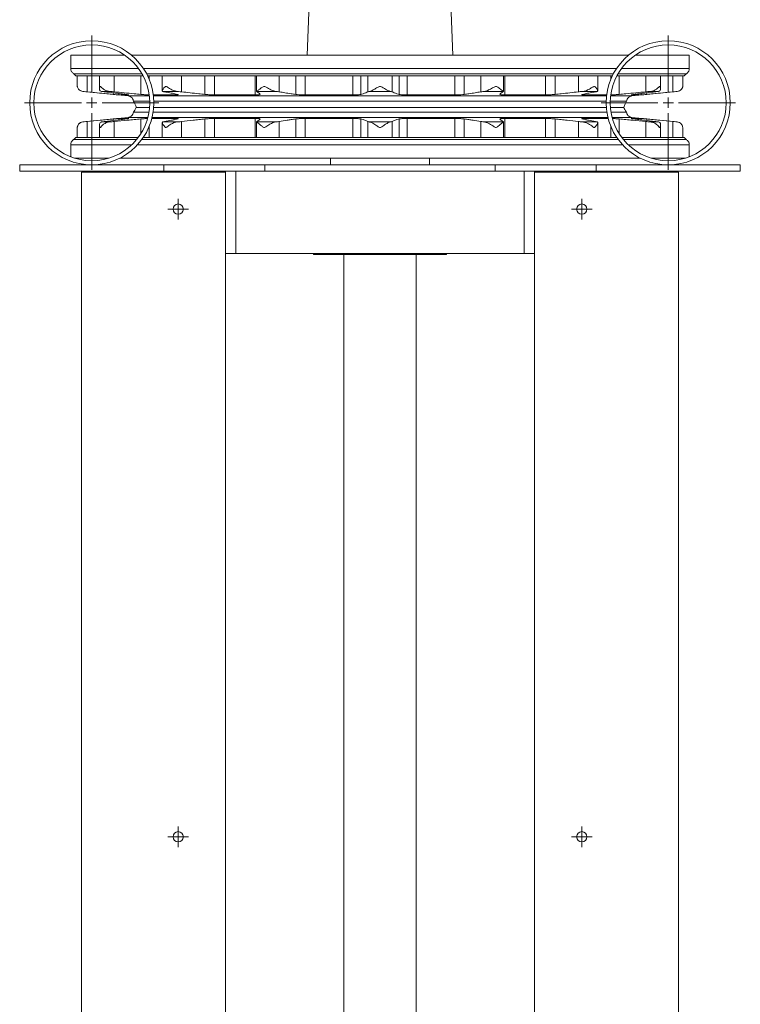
# Model space of a CAD drawing. Header units: millimetres. Extents: x -692 to 531, y -80 to 2308.
# Tile 5 of 7: x 181 to 531, y 1338 to 1817. Entities that reach past the tile are written whole.
import ezdxf

# ---------------------------------------------------------------- set-up
doc = ezdxf.new("R2010")
doc.units = ezdxf.units.MM

# ---------------------------------------------------------------- blocks, each defined once
blk = doc.blocks.new('SW_CENTERMARKSYMBOL_23')
at = {"color": 0, "linetype": 'Continuous', "lineweight": 0}
for p, q in [((0, 5), (0, 32.65)), ((-5, 0), (-32.65, 0)), ((0, 0), (-2.5, 0)), ((0, 0), (0, 2.5)), ((0, 0), (0, -2.5)), ((0, 0), (2.5, 0)), ((5, 0), (32.65, 0)), ((0, -5), (0, -32.65))]:
    blk.add_line(p, q, dxfattribs=at)
blk = doc.blocks.new('SW_CENTERMARKSYMBOL_24')
at = {"color": 0, "linetype": 'Continuous', "lineweight": 0}
for p, q in [((0, 5), (0, 32.65)), ((-5, 0), (-32.65, 0)), ((0, 0), (-2.5, 0)), ((0, 0), (0, 2.5)), ((0, 0), (0, -2.5)), ((0, 0), (2.5, 0)), ((5, 0), (32.65, 0)), ((0, -5), (0, -32.65))]:
    blk.add_line(p, q, dxfattribs=at)
blk = doc.blocks.new('SW_CENTERMARKSYMBOL_25')
at = {"color": 0, "linetype": 'Continuous', "lineweight": 0}
for p, q in [((0, 2.5), (0, 5)), ((-2.5, 0), (-5, 0)), ((0, 0), (-2.5, 0)), ((0, 0), (0, 2.5)), ((0, 0), (0, -2.5)), ((0, 0), (2.5, 0)), ((2.5, 0), (5, 0)), ((0, -2.5), (0, -5))]:
    blk.add_line(p, q, dxfattribs=at)
blk = doc.blocks.new('SW_CENTERMARKSYMBOL_27')
at = {"color": 0, "linetype": 'Continuous', "lineweight": 0}
for p, q in [((0, 2.5), (0, 5)), ((-2.5, 0), (-5, 0)), ((0, 0), (-2.5, 0)), ((0, 0), (0, 2.5)), ((0, 0), (0, -2.5)), ((0, 0), (2.5, 0)), ((2.5, 0), (5, 0)), ((0, -2.5), (0, -5))]:
    blk.add_line(p, q, dxfattribs=at)
blk = doc.blocks.new('SW_CENTERMARKSYMBOL_28')
at = {"color": 0, "linetype": 'Continuous', "lineweight": 0}
for p, q in [((0, 2.5), (0, 5)), ((-2.5, 0), (-5, 0)), ((0, 0), (-2.5, 0)), ((0, 0), (0, 2.5)), ((0, 0), (0, -2.5)), ((0, 0), (2.5, 0)), ((2.5, 0), (5, 0)), ((0, -2.5), (0, -5))]:
    blk.add_line(p, q, dxfattribs=at)
blk = doc.blocks.new('SW_CENTERMARKSYMBOL_30')
at = {"color": 0, "linetype": 'Continuous', "lineweight": 0}
for p, q in [((0, 2.5), (0, 5)), ((-2.5, 0), (-5, 0)), ((0, 0), (-2.5, 0)), ((0, 0), (0, 2.5)), ((0, 0), (0, -2.5)), ((0, 0), (2.5, 0)), ((2.5, 0), (5, 0)), ((0, -2.5), (0, -5))]:
    blk.add_line(p, q, dxfattribs=at)

msp = doc.modelspace()

# ---------------------------------------------------------------- linework, layer by layer
at = {"color": 7, "linetype": 'Continuous', "lineweight": 15}
for p, q in [((321.88, 1824.38), (321.01, 1799.38)), ((391.69, 1799.38), (390.82, 1824.38)), ((206.14, 1799.38), (206.14, 1792.92)), ((206.14, 1799.38), (232.41, 1799.38)), ((235.7, 1799.38), (477, 1799.38)), ((480.29, 1799.38), (506.57, 1799.38)), ((506.57, 1792.92), (506.57, 1799.38)), ((241.26, 1789.38), (208.52, 1789.38)), ((209.31, 1789.38), (209.31, 1784.12)), ((214.17, 1789.38), (214.17, 1781.59)), ((220.04, 1789.38), (220.04, 1783.11)), ((227.26, 1789.38), (227.26, 1781.59)), ((240.23, 1789.38), (240.23, 1780.35)), ((469.2, 1789.38), (243.5, 1789.38)), ((250.6, 1789.38), (250.6, 1782.07)), ((260.01, 1789.38), (260.01, 1781.59)), ((271.35, 1789.38), (271.35, 1780.35)), ((276, 1789.38), (276, 1780.11)), ((295.64, 1789.38), (295.64, 1780.11)), ((296.35, 1789.38), (296.35, 1781.7)), ((307.42, 1789.38), (307.42, 1781.59)), ((315.4, 1789.38), (315.4, 1780.35)), ((320, 1789.38), (320, 1780.11)), ((343.17, 1789.38), (343.17, 1780.11)), ((347.01, 1789.38), (347.01, 1780.35)), ((350.42, 1789.38), (350.42, 1781.59)), ((362.28, 1789.38), (362.28, 1781.59)), ((365.69, 1789.38), (365.69, 1780.35)), ((369.53, 1789.38), (369.53, 1780.11)), ((392.7, 1789.38), (392.7, 1780.11)), ((397.3, 1789.38), (397.3, 1780.35)), ((405.28, 1789.38), (405.28, 1781.59)), ((416.35, 1781.7), (416.35, 1789.38)), ((417.06, 1789.38), (417.06, 1780.11)), ((436.7, 1789.38), (436.7, 1780.11)), ((441.36, 1789.38), (441.36, 1780.35)), ((452.69, 1789.38), (452.69, 1781.59)), ((462.1, 1782.06), (462.1, 1789.38)), ((504.18, 1789.38), (471.44, 1789.38)), ((472.47, 1789.38), (472.47, 1780.35)), ((485.44, 1789.38), (485.44, 1781.59)), ((492.66, 1783.12), (492.66, 1789.38)), ((498.53, 1789.38), (498.53, 1781.59)), ((503.39, 1784.12), (503.39, 1789.38)), ((211.94, 1781.8), (233.98, 1779.6)), ((221.08, 1781.8), (224.94, 1781.8)), ((226.8, 1781.11), (226.8, 1780.35)), ((229.53, 1780.11), (234.14, 1780.11)), ((246.25, 1780.11), (257.36, 1780.11)), ((250.73, 1781.8), (257.87, 1781.8)), ((276, 1780.11), (295.64, 1780.11)), ((296.46, 1781.8), (305.78, 1781.8)), ((320, 1780.11), (343.17, 1780.11)), ((351.3, 1781.8), (361.4, 1781.8)), ((369.53, 1780.11), (392.7, 1780.11)), ((406.92, 1781.8), (416.24, 1781.8)), ((417.06, 1780.11), (436.7, 1780.11)), ((454.83, 1781.8), (461.97, 1781.8)), ((455.35, 1780.11), (466.45, 1780.11)), ((478.56, 1780.11), (483.17, 1780.11)), ((478.73, 1779.6), (500.76, 1781.8)), ((485.91, 1781.11), (485.91, 1780.35)), ((487.76, 1781.8), (491.62, 1781.8)), ((244.49, 1777.06), (236.64, 1777.06)), ((246.49, 1777.06), (466.21, 1777.06)), ((468.21, 1777.06), (476.06, 1777.06)), ((244.13, 1771.71), (236.64, 1771.71)), ((237.98, 1774.04), (244.41, 1774.04)), ((246.15, 1771.71), (466.55, 1771.71)), ((246.42, 1774.04), (466.28, 1774.04)), ((468.29, 1774.04), (474.72, 1774.04)), ((468.57, 1771.71), (476.06, 1771.71)), ((233.98, 1769.17), (211.97, 1766.97)), ((214.17, 1767.17), (214.17, 1759.38)), ((220.04, 1765.54), (220.04, 1759.38)), ((221.1, 1766.97), (224.98, 1766.97)), ((226.8, 1768.41), (226.8, 1767.65)), ((227.26, 1767.17), (227.26, 1759.38)), ((234.14, 1768.65), (229.53, 1768.65)), ((240.23, 1768.41), (240.23, 1761.36)), ((257.36, 1768.65), (245.52, 1768.65)), ((250.6, 1766.66), (250.6, 1759.38)), ((250.63, 1766.85), (250.74, 1766.97)), ((250.74, 1766.97), (257.9, 1766.97)), ((260.01, 1767.17), (260.01, 1759.38)), ((271.35, 1768.41), (271.35, 1759.38)), ((295.64, 1768.65), (276, 1768.65)), ((276, 1768.65), (276, 1759.38)), ((295.64, 1768.65), (295.64, 1759.38)), ((296.35, 1767.06), (296.35, 1759.38)), ((296.45, 1766.97), (305.82, 1766.97)), ((307.42, 1767.17), (307.42, 1759.38)), ((315.4, 1768.41), (315.4, 1759.38)), ((343.17, 1768.65), (320, 1768.65)), ((320, 1768.65), (320, 1759.38)), ((343.17, 1768.65), (343.17, 1759.38)), ((347.01, 1768.41), (347.01, 1759.38)), ((350.42, 1767.17), (350.42, 1759.38)), ((351.28, 1766.97), (361.42, 1766.97)), ((362.28, 1767.17), (362.28, 1759.38)), ((365.69, 1768.41), (365.69, 1759.38)), ((392.7, 1768.65), (369.53, 1768.65)), ((369.53, 1768.65), (369.53, 1759.38)), ((392.7, 1768.65), (392.7, 1759.38)), ((397.3, 1768.41), (397.3, 1759.38)), ((405.28, 1767.17), (405.28, 1759.38)), ((406.89, 1766.97), (416.25, 1766.97)), ((416.35, 1759.38), (416.35, 1767.06)), ((436.7, 1768.65), (417.06, 1768.65)), ((417.06, 1768.65), (417.06, 1759.38)), ((436.7, 1768.65), (436.7, 1759.38)), ((441.36, 1768.41), (441.36, 1759.38)), ((452.69, 1767.17), (452.69, 1759.38)), ((454.8, 1766.97), (461.96, 1766.97)), ((467.18, 1768.65), (455.35, 1768.65)), ((462.1, 1759.38), (462.1, 1766.68)), ((472.47, 1768.41), (472.47, 1761.36)), ((483.17, 1768.65), (478.56, 1768.65)), ((500.73, 1766.97), (478.73, 1769.17)), ((485.44, 1767.17), (485.44, 1759.38)), ((485.91, 1768.41), (485.91, 1767.65)), ((487.72, 1766.97), (491.6, 1766.97)), ((492.66, 1759.38), (492.66, 1765.57)), ((498.53, 1767.17), (498.53, 1759.38)), ((501.05, 1766.89), (500.73, 1766.97)), ((209.31, 1764.27), (209.31, 1759.38)), ((220.43, 1764.27), (220.58, 1764.27)), ((252.24, 1764.27), (252.52, 1764.27)), ((299.9, 1764.27), (300.26, 1764.27)), ((412.44, 1764.27), (412.8, 1764.27)), ((460.18, 1764.27), (460.46, 1764.27)), ((492.12, 1764.27), (492.27, 1764.27)), ((503.39, 1759.38), (503.39, 1764.27)), ((207.55, 1758.4), (238.11, 1758.4)), ((238.88, 1759.38), (208.51, 1759.38)), ((240.64, 1758.4), (472.06, 1758.4)), ((471.37, 1759.38), (241.33, 1759.38)), ((504.19, 1759.38), (473.82, 1759.38)), ((474.59, 1758.4), (505.15, 1758.4)), ((206.14, 1755.87), (206.14, 1750.03)), ((206.14, 1755.87), (235.75, 1755.87)), ((238.55, 1755.87), (474.15, 1755.87)), ((476.95, 1755.87), (506.57, 1755.87)), ((506.57, 1750.03), (506.57, 1755.87)), ((208, 1749.38), (224.71, 1749.38)), ((230, 1749.38), (482.7, 1749.38)), ((332.35, 1749.38), (332.35, 1746.11)), ((380.35, 1746.11), (380.35, 1749.38)), ((488, 1749.38), (504.71, 1749.38)), ((181.35, 1746.11), (181.35, 1743.11)), ((181.35, 1746.11), (251.35, 1746.11)), ((181.35, 1743.11), (251.35, 1743.11)), ((211.35, 1742.61), (211.35, 1058.61)), ((281.35, 1742.61), (211.35, 1742.61)), ((251.35, 1746.11), (251.35, 1743.11)), ((251.35, 1746.11), (300.35, 1746.11)), ((251.35, 1743.11), (281.35, 1743.11)), ((281.35, 1743.11), (281.35, 1742.61)), ((281.35, 1743.11), (286.35, 1743.11)), ((281.35, 1742.61), (281.35, 1058.61)), ((286.35, 1743.11), (286.35, 1703.11)), ((286.35, 1743.11), (426.35, 1743.11)), ((300.35, 1746.11), (300.35, 1743.11)), ((300.35, 1746.11), (412.35, 1746.11)), ((412.35, 1746.11), (412.35, 1743.11)), ((412.35, 1746.11), (461.35, 1746.11)), ((426.35, 1743.11), (426.35, 1703.11)), ((426.35, 1743.11), (431.35, 1743.11)), ((431.35, 1743.11), (461.35, 1743.11)), ((431.35, 1743.11), (431.35, 1742.61)), ((431.35, 1742.61), (431.35, 1058.61)), ((431.35, 1742.61), (501.35, 1742.61)), ((461.35, 1746.11), (461.35, 1743.11)), ((461.35, 1746.11), (531.35, 1746.11)), ((461.35, 1743.11), (531.35, 1743.11)), ((501.35, 1742.61), (501.35, 1058.61)), ((531.35, 1746.11), (531.35, 1743.11)), ((281.35, 1703.11), (286.35, 1703.11)), ((286.35, 1703.11), (426.35, 1703.11)), ((324.1, 1703.11), (324.1, 1702.61)), ((324.1, 1702.61), (388.6, 1702.61)), ((338.85, 1702.61), (338.85, 1206.11)), ((373.85, 1206.11), (373.85, 1702.61)), ((388.6, 1702.61), (388.6, 1703.11)), ((426.35, 1703.11), (431.35, 1703.11))]:
    msp.add_line(p, q, dxfattribs=at)
at = {"color": 8, "linetype": 'Continuous', "lineweight": 15}
for p, q in [((206.14, 1792.92), (239.04, 1792.92)), ((207.54, 1790.38), (240.7, 1790.38)), ((241.48, 1792.92), (471.22, 1792.92)), ((242.99, 1790.38), (469.71, 1790.38)), ((472, 1790.38), (505.16, 1790.38)), ((473.66, 1792.92), (506.57, 1792.92)), ((244.23, 1789.38), (244.23, 1787.74)), ((468.47, 1789.38), (468.47, 1787.74)), ((211.94, 1781.8), (212.03, 1781.8)), ((229.53, 1780.78), (229.53, 1780.11)), ((244.23, 1780.14), (244.23, 1780.11)), ((257.36, 1780.52), (257.36, 1780.11)), ((455.35, 1780.52), (455.35, 1780.11)), ((468.47, 1780.14), (468.47, 1780.11)), ((483.17, 1780.78), (483.17, 1780.11)), ((500.68, 1781.8), (500.76, 1781.8)), ((233.98, 1779.6), (244.3, 1779.6)), ((246.32, 1779.6), (466.39, 1779.6)), ((468.4, 1779.6), (478.73, 1779.6)), ((211.97, 1766.97), (212.06, 1766.97)), ((229.53, 1768.65), (229.53, 1767.98)), ((233.98, 1769.17), (243.59, 1769.17)), ((245.65, 1769.17), (467.05, 1769.17)), ((257.36, 1768.65), (257.36, 1768.25)), ((455.35, 1768.65), (455.35, 1768.25)), ((469.11, 1769.17), (478.73, 1769.17)), ((483.17, 1768.65), (483.17, 1767.98)), ((500.64, 1766.97), (500.73, 1766.97)), ((244.23, 1764.79), (244.23, 1759.38)), ((468.47, 1764.79), (468.47, 1759.38))]:
    msp.add_line(p, q, dxfattribs=at)
at = {"color": 7, "linetype": 'Continuous', "lineweight": 15}
for centre, radius in [((216.35, 1776.26), 30.15), ((216.35, 1776.26), 28.15), ((496.35, 1776.26), 30.15), ((496.35, 1776.26), 28.15), ((258.35, 1724.61), 2.5), ((454.35, 1724.61), 2.5), ((258.35, 1419.61), 2.5), ((454.35, 1419.61), 2.5)]:
    msp.add_circle(centre, radius, dxfattribs=at)
for points, knots in [([(206.14, 1792.92), (206.16, 1792.66), (206.2, 1792.1), (206.61, 1791.15), (207.19, 1790.68), (207.54, 1790.38)], [0, 0, 0, 0, 0.266601, 0.549722, 1, 1, 1, 1]), ([(207.54, 1790.38), (207.75, 1790.23), (208.16, 1789.94), (208.43, 1789.51), (208.56, 1789.31)], [0, 0, 0, 0, 0.512502, 1, 1, 1, 1]), ([(504.19, 1789.35), (504.22, 1789.42), (504.43, 1789.85), (504.82, 1790.14), (505.16, 1790.38)], [0, 0, 0, 0, 0.155568, 1, 1, 1, 1]), ([(505.16, 1790.38), (505.39, 1790.56), (505.85, 1790.91), (506.42, 1791.77), (506.51, 1792.49), (506.57, 1792.92)], [0, 0, 0, 0, 0.287212, 0.575156, 1, 1, 1, 1]), ([(209.31, 1784.12), (209.31, 1784.12), (209.31, 1784.12), (209.46, 1783.55), (209.97, 1782.71), (211, 1782), (211.74, 1781.86), (212.03, 1781.8)], [0, 0, 0, 0, 0.048976, 0.174409, 0.569847, 0.830598, 1, 1, 1, 1]), ([(210.21, 1782.61), (210.23, 1782.57), (210.45, 1782.29), (211.07, 1781.98), (211.65, 1781.86), (211.94, 1781.8)], [0, 0, 0, 0, 0.071379, 0.549636, 1, 1, 1, 1]), ([(212.03, 1781.8), (212.23, 1781.78), (212.9, 1781.72), (213.65, 1781.64), (214.17, 1781.59)], [0, 0, 0, 0, 0.3133128, 1, 1, 1, 1]), ([(226.8, 1780.35), (225.74, 1780.45), (223.17, 1780.7), (218.94, 1781.12), (215.76, 1781.43), (214.17, 1781.59)], [0, 0, 0, 0, 0.256164, 0.627527, 1, 1, 1, 1]), ([(221.08, 1781.8), (220.84, 1781.89), (220.26, 1782.09), (219.97, 1782.94), (220.09, 1783.77), (220.4, 1784.16), (220.66, 1784.13), (221.25, 1783.58), (222.25, 1782.7), (223.7, 1782), (224.59, 1781.86), (224.94, 1781.8)], [0, 0, 0, 0, 0.115346, 0.271567, 0.433916, 0.484911, 0.5245, 0.587215, 0.784929, 0.9153, 1, 1, 1, 1]), ([(222.73, 1781.59), (222.63, 1781.6), (221.99, 1781.68), (221.5, 1781.74), (221.08, 1781.8)], [0, 0, 0, 0, 0.152577, 1, 1, 1, 1]), ([(233.08, 1780.35), (232.26, 1780.45), (230.24, 1780.7), (226.75, 1781.12), (224.07, 1781.43), (222.73, 1781.59)], [0, 0, 0, 0, 0.256163, 0.627526, 1, 1, 1, 1]), ([(224.94, 1781.8), (225.04, 1781.79), (225.8, 1781.73), (226.6, 1781.65), (227.26, 1781.59), (227.26, 1781.59)], [0, 0, 0, 0, 0.123608, 0.995634, 1, 1, 1, 1]), ([(229.53, 1780.11), (229.43, 1780.12), (229.23, 1780.13), (228.24, 1780.21), (227.31, 1780.3), (226.8, 1780.35)], [0, 0, 0, 0, 0.310204, 0.62058, 1, 1, 1, 1]), ([(240.23, 1780.35), (239.11, 1780.45), (236.38, 1780.7), (232.05, 1781.12), (228.86, 1781.43), (227.26, 1781.59)], [0, 0, 0, 0, 0.256163, 0.6275256, 1, 1, 1, 1]), ([(234.3, 1780.13), (234.31, 1780.13), (234.39, 1780.14), (234.02, 1780.22), (233.41, 1780.3), (233.08, 1780.35)], [0, 0, 0, 0, 0.056715, 0.481148, 1, 1, 1, 1]), ([(244.23, 1780.11), (243.95, 1780.12), (243.38, 1780.13), (241.94, 1780.21), (240.84, 1780.3), (240.23, 1780.35)], [0, 0, 0, 0, 0.310204, 0.62058, 1, 1, 1, 1]), ([(250.73, 1781.8), (250.67, 1781.89), (250.52, 1782.09), (250.9, 1782.94), (251.53, 1783.77), (252.19, 1784.16), (252.68, 1784.13), (253.61, 1783.58), (254.94, 1782.7), (256.6, 1782), (257.51, 1781.86), (257.87, 1781.8)], [0, 0, 0, 0, 0.1153458, 0.2715667, 0.433916, 0.484911, 0.5244999, 0.5872147, 0.7849288, 0.9153004, 1, 1, 1, 1]), ([(251.62, 1781.59), (251.35, 1781.64), (250.96, 1781.72), (250.78, 1781.78), (250.73, 1781.8)], [0, 0, 0, 0, 0.704248, 1, 1, 1, 1]), ([(258.14, 1780.35), (257.66, 1780.45), (256.5, 1780.7), (254.29, 1781.12), (252.51, 1781.43), (251.62, 1781.59)], [0, 0, 0, 0, 0.256163, 0.627525, 1, 1, 1, 1]), ([(257.36, 1780.11), (257.64, 1780.12), (258.2, 1780.13), (258.47, 1780.21), (258.26, 1780.3), (258.14, 1780.35)], [0, 0, 0, 0, 0.310204, 0.620578, 1, 1, 1, 1]), ([(257.87, 1781.8), (258.09, 1781.78), (258.85, 1781.72), (259.53, 1781.64), (260.01, 1781.59)], [0, 0, 0, 0, 0.295752, 1, 1, 1, 1]), ([(271.35, 1780.35), (270.33, 1780.45), (267.85, 1780.7), (264.08, 1781.12), (261.37, 1781.43), (260.01, 1781.59)], [0, 0, 0, 0, 0.256163, 0.627526, 1, 1, 1, 1]), ([(276, 1780.11), (275.57, 1780.12), (274.72, 1780.13), (273.06, 1780.21), (271.95, 1780.3), (271.35, 1780.35)], [0, 0, 0, 0, 0.310204, 0.620579, 1, 1, 1, 1]), ([(295.64, 1780.11), (296.06, 1780.12), (296.91, 1780.13), (297.8, 1780.21), (298.02, 1780.3), (298.14, 1780.35)], [0, 0, 0, 0, 0.310205, 0.620578, 1, 1, 1, 1]), ([(296.43, 1781.7), (296.4, 1781.73), (296.37, 1781.76), (296.44, 1781.79), (296.46, 1781.8)], [0, 0, 0, 0, 0.762419, 1, 1, 1, 1]), ([(296.46, 1781.8), (296.59, 1781.89), (296.89, 1782.09), (297.88, 1782.94), (298.93, 1783.77), (299.85, 1784.16), (300.47, 1784.13), (301.61, 1783.58), (303.07, 1782.7), (304.69, 1782), (305.47, 1781.86), (305.78, 1781.8)], [0, 0, 0, 0, 0.115346, 0.271567, 0.433917, 0.484911, 0.5245, 0.587215, 0.784929, 0.9153, 1, 1, 1, 1]), ([(298.13, 1780.37), (298.09, 1780.46), (297.97, 1780.71), (297.37, 1781.12), (296.77, 1781.43), (296.46, 1781.59)], [0, 0, 0, 0, 0.246031, 0.622452, 1, 1, 1, 1]), ([(305.78, 1781.8), (306.3, 1781.74), (306.91, 1781.68), (307.35, 1781.6), (307.42, 1781.59)], [0, 0, 0, 0, 0.849293, 1, 1, 1, 1]), ([(315.4, 1780.35), (314.65, 1780.45), (312.8, 1780.7), (310.16, 1781.12), (308.33, 1781.43), (307.42, 1781.59)], [0, 0, 0, 0, 0.2561627, 0.6275255, 1, 1, 1, 1]), ([(320, 1780.11), (319.5, 1780.12), (318.5, 1780.13), (316.86, 1780.21), (315.92, 1780.3), (315.4, 1780.35)], [0, 0, 0, 0, 0.310204, 0.620579, 1, 1, 1, 1]), ([(343.17, 1780.11), (343.67, 1780.12), (344.67, 1780.13), (346.03, 1780.21), (346.66, 1780.3), (347.01, 1780.35)], [0, 0, 0, 0, 0.310204, 0.62058, 1, 1, 1, 1]), ([(347.01, 1780.35), (347.39, 1780.45), (348.33, 1780.7), (349.43, 1781.12), (350.09, 1781.43), (350.42, 1781.59)], [0, 0, 0, 0, 0.256163, 0.627525, 1, 1, 1, 1]), ([(350.42, 1781.59), (350.56, 1781.64), (350.77, 1781.72), (351.18, 1781.78), (351.3, 1781.8)], [0, 0, 0, 0, 0.686687, 1, 1, 1, 1]), ([(351.3, 1781.8), (351.6, 1781.89), (352.31, 1782.09), (353.77, 1782.94), (355.07, 1783.77), (356.1, 1784.16), (356.78, 1784.13), (357.95, 1783.58), (359.31, 1782.7), (360.64, 1782), (361.18, 1781.86), (361.4, 1781.8)], [0, 0, 0, 0, 0.115345, 0.271567, 0.433916, 0.484911, 0.5245, 0.587215, 0.784929, 0.915301, 1, 1, 1, 1]), ([(361.4, 1781.8), (361.53, 1781.78), (361.94, 1781.72), (362.14, 1781.64), (362.28, 1781.59)], [0, 0, 0, 0, 0.3133128, 1, 1, 1, 1]), ([(365.69, 1780.35), (365.31, 1780.45), (364.37, 1780.7), (363.27, 1781.12), (362.61, 1781.43), (362.28, 1781.59)], [0, 0, 0, 0, 0.256164, 0.627526, 1, 1, 1, 1]), ([(369.53, 1780.11), (369.03, 1780.12), (368.03, 1780.13), (366.67, 1780.21), (366.04, 1780.3), (365.69, 1780.35)], [0, 0, 0, 0, 0.310204, 0.62058, 1, 1, 1, 1]), ([(392.7, 1780.11), (393.2, 1780.12), (394.21, 1780.13), (395.84, 1780.21), (396.78, 1780.3), (397.3, 1780.35)], [0, 0, 0, 0, 0.310204, 0.620579, 1, 1, 1, 1]), ([(397.3, 1780.35), (398.06, 1780.45), (399.91, 1780.7), (402.54, 1781.12), (404.37, 1781.43), (405.28, 1781.59)], [0, 0, 0, 0, 0.256163, 0.627526, 1, 1, 1, 1]), ([(405.28, 1781.59), (405.6, 1781.64), (406.08, 1781.72), (406.71, 1781.78), (406.92, 1781.8)], [0, 0, 0, 0, 0.664801, 1, 1, 1, 1]), ([(406.92, 1781.8), (407.34, 1781.89), (408.35, 1782.09), (410.05, 1782.94), (411.41, 1783.77), (412.39, 1784.16), (413.01, 1784.13), (414.05, 1783.58), (415.1, 1782.7), (415.94, 1782), (416.16, 1781.86), (416.24, 1781.8)], [0, 0, 0, 0, 0.115346, 0.271567, 0.433916, 0.484911, 0.5245, 0.587215, 0.784929, 0.9153, 1, 1, 1, 1]), ([(414.56, 1780.35), (414.61, 1780.45), (414.73, 1780.7), (415.33, 1781.12), (415.93, 1781.43), (416.24, 1781.59)], [0, 0, 0, 0, 0.256163, 0.6275256, 1, 1, 1, 1]), ([(417.06, 1780.11), (416.64, 1780.12), (415.79, 1780.13), (414.91, 1780.21), (414.68, 1780.3), (414.56, 1780.35)], [0, 0, 0, 0, 0.310204, 0.62058, 1, 1, 1, 1]), ([(416.24, 1781.8), (416.26, 1781.79), (416.33, 1781.76), (416.3, 1781.73), (416.27, 1781.7)], [0, 0, 0, 0, 0.251764, 1, 1, 1, 1]), ([(436.7, 1780.11), (437.13, 1780.12), (437.98, 1780.13), (439.64, 1780.21), (440.75, 1780.3), (441.36, 1780.35)], [0, 0, 0, 0, 0.310204, 0.620578, 1, 1, 1, 1]), ([(441.36, 1780.35), (442.37, 1780.45), (444.85, 1780.7), (448.62, 1781.12), (451.33, 1781.43), (452.69, 1781.59)], [0, 0, 0, 0, 0.256163, 0.627525, 1, 1, 1, 1]), ([(452.69, 1781.59), (452.96, 1781.62), (453.62, 1781.7), (454.38, 1781.76), (454.83, 1781.8)], [0, 0, 0, 0, 0.395765, 1, 1, 1, 1]), ([(455.35, 1780.11), (455.06, 1780.12), (454.5, 1780.13), (454.23, 1780.21), (454.45, 1780.3), (454.56, 1780.35)], [0, 0, 0, 0, 0.310204, 0.620579, 1, 1, 1, 1]), ([(454.56, 1780.35), (455.04, 1780.45), (456.2, 1780.7), (458.41, 1781.12), (460.19, 1781.43), (461.08, 1781.59)], [0, 0, 0, 0, 0.256163, 0.627526, 1, 1, 1, 1]), ([(454.83, 1781.8), (455.32, 1781.89), (456.47, 1782.09), (458.16, 1782.94), (459.36, 1783.77), (460.15, 1784.16), (460.62, 1784.13), (461.36, 1783.58), (461.95, 1782.7), (462.16, 1782), (462.03, 1781.86), (461.97, 1781.8)], [0, 0, 0, 0, 0.1153458, 0.2715667, 0.433916, 0.484911, 0.5244999, 0.5872147, 0.7849288, 0.9153004, 1, 1, 1, 1]), ([(461.97, 1781.8), (461.92, 1781.78), (461.74, 1781.72), (461.35, 1781.64), (461.08, 1781.59)], [0, 0, 0, 0, 0.295752, 1, 1, 1, 1]), ([(468.47, 1780.11), (468.75, 1780.12), (469.32, 1780.13), (470.76, 1780.21), (471.86, 1780.3), (472.47, 1780.35)], [0, 0, 0, 0, 0.310205, 0.620578, 1, 1, 1, 1]), ([(472.47, 1780.35), (473.59, 1780.45), (476.32, 1780.7), (480.65, 1781.12), (483.84, 1781.43), (485.44, 1781.59)], [0, 0, 0, 0, 0.256163, 0.627526, 1, 1, 1, 1]), ([(478.56, 1780.11), (478.46, 1780.12), (478.26, 1780.13), (478.65, 1780.21), (479.28, 1780.3), (479.62, 1780.35)], [0, 0, 0, 0, 0.310204, 0.620579, 1, 1, 1, 1]), ([(479.62, 1780.35), (480.44, 1780.45), (482.46, 1780.7), (485.95, 1781.12), (488.63, 1781.43), (489.97, 1781.59)], [0, 0, 0, 0, 0.2561627, 0.6275255, 1, 1, 1, 1]), ([(483.17, 1780.11), (483.27, 1780.12), (483.47, 1780.13), (484.46, 1780.21), (485.39, 1780.3), (485.91, 1780.35)], [0, 0, 0, 0, 0.310204, 0.62058, 1, 1, 1, 1]), ([(485.44, 1781.59), (486.07, 1781.65), (486.85, 1781.73), (487.62, 1781.79), (487.76, 1781.8)], [0, 0, 0, 0, 0.815282, 1, 1, 1, 1]), ([(485.91, 1780.35), (486.96, 1780.45), (489.53, 1780.7), (493.76, 1781.12), (496.94, 1781.43), (498.53, 1781.59)], [0, 0, 0, 0, 0.256163, 0.627525, 1, 1, 1, 1]), ([(487.76, 1781.8), (488.23, 1781.89), (489.35, 1782.09), (490.76, 1782.94), (491.63, 1783.77), (492.11, 1784.16), (492.36, 1784.13), (492.68, 1783.58), (492.72, 1782.7), (492.28, 1782), (491.81, 1781.86), (491.62, 1781.8)], [0, 0, 0, 0, 0.115346, 0.271567, 0.433917, 0.484911, 0.5245, 0.587215, 0.784929, 0.9153, 1, 1, 1, 1]), ([(491.62, 1781.8), (491.2, 1781.74), (490.71, 1781.68), (490.07, 1781.6), (489.97, 1781.59)], [0, 0, 0, 0, 0.849293, 1, 1, 1, 1]), ([(498.53, 1781.59), (499.05, 1781.64), (499.8, 1781.72), (500.47, 1781.78), (500.68, 1781.8)], [0, 0, 0, 0, 0.686687, 1, 1, 1, 1]), ([(500.68, 1781.8), (501.06, 1781.89), (501.98, 1782.09), (502.91, 1782.95), (503.3, 1783.74), (503.4, 1784.15), (503.39, 1784.13), (503.39, 1784.12)], [0, 0, 0, 0, 0.230685, 0.54312, 0.86781, 0.969797, 1, 1, 1, 1]), ([(500.76, 1781.8), (501.14, 1781.88), (501.9, 1782.04), (502.75, 1782.77), (503.2, 1783.42), (503.28, 1783.79), (503.29, 1783.85)], [0, 0, 0, 0, 0.327951, 0.676177, 0.947784, 1, 1, 1, 1]), ([(233.98, 1779.6), (234.33, 1779.52), (235.06, 1779.37), (235.9, 1778.7), (236.45, 1777.9), (236.58, 1777.33), (236.64, 1777.06)], [0, 0, 0, 0, 0.273156, 0.561673, 0.786819, 1, 1, 1, 1]), ([(236.64, 1777.06), (236.92, 1776.51), (237.42, 1775.52), (237.81, 1774.49), (237.98, 1774.04)], [0, 0, 0, 0, 0.559981, 1, 1, 1, 1]), ([(474.72, 1774.04), (474.94, 1774.61), (475.33, 1775.65), (475.84, 1776.63), (476.06, 1777.06)], [0, 0, 0, 0, 0.5600165, 1, 1, 1, 1]), ([(476.06, 1777.06), (476.15, 1777.41), (476.34, 1778.13), (477.05, 1778.94), (477.88, 1779.44), (478.45, 1779.55), (478.73, 1779.6)], [0, 0, 0, 0, 0.273176, 0.561679, 0.786834, 1, 1, 1, 1]), ([(236.64, 1771.71), (236.55, 1771.35), (236.36, 1770.63), (235.66, 1769.83), (234.82, 1769.32), (234.25, 1769.22), (233.98, 1769.17)], [0, 0, 0, 0, 0.273177, 0.56168, 0.786836, 1, 1, 1, 1]), ([(237.98, 1774.04), (237.75, 1773.59), (237.35, 1772.79), (236.86, 1772.04), (236.64, 1771.71)], [0, 0, 0, 0, 0.559986, 1, 1, 1, 1]), ([(476.06, 1771.71), (475.79, 1772.13), (475.3, 1772.88), (474.9, 1773.68), (474.72, 1774.04)], [0, 0, 0, 0, 0.5599816, 1, 1, 1, 1]), ([(478.73, 1769.17), (478.37, 1769.24), (477.64, 1769.39), (476.8, 1770.06), (476.26, 1770.86), (476.12, 1771.43), (476.06, 1771.71)], [0, 0, 0, 0, 0.273155, 0.561672, 0.786818, 1, 1, 1, 1]), ([(212.06, 1766.97), (211.67, 1766.88), (210.76, 1766.68), (209.82, 1765.81), (209.39, 1764.88), (209.33, 1764.4), (209.31, 1764.27)], [0, 0, 0, 0, 0.228184, 0.534537, 0.875919, 1, 1, 1, 1]), ([(211.97, 1766.97), (211.6, 1766.89), (210.84, 1766.73), (210, 1766.01), (209.51, 1765.26), (209.42, 1764.78), (209.39, 1764.61)], [0, 0, 0, 0, 0.298045, 0.614517, 0.861329, 1, 1, 1, 1]), ([(214.17, 1767.17), (213.66, 1767.12), (212.92, 1767.05), (212.26, 1766.99), (212.06, 1766.97)], [0, 0, 0, 0, 0.690778, 1, 1, 1, 1]), ([(214.17, 1767.17), (216.3, 1767.38), (219.5, 1767.7), (223.71, 1768.11), (225.77, 1768.31), (226.8, 1768.41)], [0, 0, 0, 0, 0.498376, 0.748794, 1, 1, 1, 1]), ([(220.43, 1764.27), (220.3, 1764.52), (219.96, 1765.22), (220.04, 1766.23), (220.56, 1766.83), (220.97, 1766.93), (221.1, 1766.97)], [0, 0, 0, 0, 0.229759, 0.638393, 0.884667, 1, 1, 1, 1]), ([(224.98, 1766.97), (224.51, 1766.88), (223.41, 1766.68), (221.98, 1765.81), (221.08, 1764.88), (220.68, 1764.4), (220.58, 1764.27)], [0, 0, 0, 0, 0.2281833, 0.534538, 0.8759191, 1, 1, 1, 1]), ([(221.1, 1766.97), (221.52, 1767.02), (222, 1767.09), (222.63, 1767.16), (222.73, 1767.17)], [0, 0, 0, 0, 0.846792, 1, 1, 1, 1]), ([(222.73, 1767.17), (224.52, 1767.38), (227.21, 1767.7), (230.66, 1768.11), (232.28, 1768.31), (233.08, 1768.41)], [0, 0, 0, 0, 0.498376, 0.748795, 1, 1, 1, 1]), ([(227.26, 1767.17), (227.26, 1767.17), (226.59, 1767.1), (225.81, 1767.03), (225.06, 1766.97), (224.98, 1766.97)], [0, 0, 0, 0, 0.006053, 0.898159, 1, 1, 1, 1]), ([(226.8, 1768.41), (227.12, 1768.45), (227.69, 1768.5), (228.49, 1768.57), (229.26, 1768.64), (229.44, 1768.65), (229.53, 1768.65)], [0, 0, 0, 0, 0.225596, 0.403911, 0.705253, 1, 1, 1, 1]), ([(227.26, 1767.17), (229.4, 1767.38), (232.61, 1767.7), (236.95, 1768.11), (239.14, 1768.31), (240.23, 1768.41)], [0, 0, 0, 0, 0.4983766, 0.7487953, 1, 1, 1, 1]), ([(233.08, 1768.41), (233.31, 1768.45), (233.71, 1768.5), (234.12, 1768.57), (234.4, 1768.62), (234.32, 1768.63), (234.31, 1768.63)], [0, 0, 0, 0, 0.308271, 0.55193, 0.963704, 1, 1, 1, 1]), ([(240.23, 1768.41), (240.6, 1768.44), (241.25, 1768.5), (242.33, 1768.57), (242.96, 1768.61), (243.35, 1768.63)], [0, 0, 0, 0, 0.320035, 0.572991, 1, 1, 1, 1]), ([(252.24, 1764.27), (251.97, 1764.52), (251.22, 1765.21), (250.65, 1766.19), (250.65, 1766.56), (250.65, 1766.66)], [0, 0, 0, 0, 0.28806, 0.800384, 1, 1, 1, 1]), ([(250.74, 1766.97), (250.79, 1766.98), (250.97, 1767.05), (251.35, 1767.12), (251.62, 1767.17)], [0, 0, 0, 0, 0.284035, 1, 1, 1, 1]), ([(251.62, 1767.17), (252.81, 1767.38), (254.59, 1767.7), (256.75, 1768.11), (257.67, 1768.31), (258.14, 1768.41)], [0, 0, 0, 0, 0.498377, 0.748796, 1, 1, 1, 1]), ([(257.9, 1766.97), (257.42, 1766.88), (256.29, 1766.68), (254.6, 1765.81), (253.36, 1764.88), (252.69, 1764.4), (252.52, 1764.27)], [0, 0, 0, 0, 0.228185, 0.534538, 0.875919, 1, 1, 1, 1]), ([(258.14, 1768.41), (258.23, 1768.45), (258.4, 1768.5), (258.38, 1768.57), (258.18, 1768.64), (257.63, 1768.65), (257.36, 1768.65)], [0, 0, 0, 0, 0.225597, 0.403911, 0.705253, 1, 1, 1, 1]), ([(260.01, 1767.17), (259.53, 1767.12), (258.86, 1767.05), (258.12, 1766.98), (257.9, 1766.97)], [0, 0, 0, 0, 0.715965, 1, 1, 1, 1]), ([(260.01, 1767.17), (261.83, 1767.38), (264.57, 1767.7), (268.37, 1768.11), (270.35, 1768.31), (271.35, 1768.41)], [0, 0, 0, 0, 0.498377, 0.748795, 1, 1, 1, 1]), ([(271.35, 1768.41), (271.7, 1768.45), (272.34, 1768.5), (273.5, 1768.57), (274.78, 1768.64), (275.6, 1768.65), (276, 1768.65)], [0, 0, 0, 0, 0.225597, 0.403909, 0.705253, 1, 1, 1, 1]), ([(298.14, 1768.41), (298.09, 1768.45), (298.01, 1768.5), (297.54, 1768.57), (296.87, 1768.64), (296.05, 1768.65), (295.64, 1768.65)], [0, 0, 0, 0, 0.225597, 0.40391, 0.705254, 1, 1, 1, 1]), ([(296.45, 1766.97), (296.43, 1766.97), (296.37, 1767), (296.4, 1767.04), (296.43, 1767.06)], [0, 0, 0, 0, 0.22579, 1, 1, 1, 1]), ([(299.9, 1764.27), (299.52, 1764.52), (298.48, 1765.22), (297.36, 1766.23), (296.67, 1766.83), (296.5, 1766.93), (296.45, 1766.97)], [0, 0, 0, 0, 0.229759, 0.638393, 0.884667, 1, 1, 1, 1]), ([(296.46, 1767.17), (296.86, 1767.38), (297.46, 1767.7), (298, 1768.11), (298.09, 1768.3), (298.13, 1768.4)], [0, 0, 0, 0, 0.505165, 0.758995, 1, 1, 1, 1]), ([(305.82, 1766.97), (305.4, 1766.88), (304.41, 1766.68), (302.71, 1765.81), (301.32, 1764.88), (300.49, 1764.4), (300.26, 1764.27)], [0, 0, 0, 0, 0.228184, 0.534537, 0.875919, 1, 1, 1, 1]), ([(307.42, 1767.17), (307.35, 1767.16), (306.92, 1767.09), (306.32, 1767.02), (305.82, 1766.97)], [0, 0, 0, 0, 0.155099, 1, 1, 1, 1]), ([(307.42, 1767.17), (308.65, 1767.38), (310.5, 1767.7), (313.18, 1768.11), (314.66, 1768.31), (315.4, 1768.41)], [0, 0, 0, 0, 0.4983763, 0.7487955, 1, 1, 1, 1]), ([(315.4, 1768.41), (315.7, 1768.45), (316.22, 1768.5), (317.3, 1768.57), (318.56, 1768.64), (319.52, 1768.65), (320, 1768.65)], [0, 0, 0, 0, 0.225597, 0.40391, 0.705254, 1, 1, 1, 1]), ([(347.01, 1768.41), (346.82, 1768.45), (346.49, 1768.5), (345.66, 1768.57), (344.62, 1768.64), (343.65, 1768.65), (343.17, 1768.65)], [0, 0, 0, 0, 0.225596, 0.403911, 0.705253, 1, 1, 1, 1]), ([(350.42, 1767.17), (349.97, 1767.38), (349.3, 1767.7), (348.14, 1768.11), (347.39, 1768.31), (347.01, 1768.41)], [0, 0, 0, 0, 0.498376, 0.748795, 1, 1, 1, 1]), ([(351.28, 1766.97), (351.16, 1766.99), (350.76, 1767.05), (350.56, 1767.12), (350.42, 1767.17)], [0, 0, 0, 0, 0.309222, 1, 1, 1, 1]), ([(356.15, 1764.27), (355.73, 1764.52), (354.55, 1765.22), (353.05, 1766.23), (351.87, 1766.83), (351.42, 1766.93), (351.28, 1766.97)], [0, 0, 0, 0, 0.229759, 0.638393, 0.884668, 1, 1, 1, 1]), ([(361.42, 1766.97), (361.13, 1766.88), (360.44, 1766.68), (358.98, 1765.81), (357.66, 1764.88), (356.78, 1764.4), (356.55, 1764.27)], [0, 0, 0, 0, 0.228184, 0.534537, 0.875919, 1, 1, 1, 1]), ([(362.28, 1767.17), (362.14, 1767.12), (361.94, 1767.05), (361.54, 1766.99), (361.42, 1766.97)], [0, 0, 0, 0, 0.690778, 1, 1, 1, 1]), ([(362.28, 1767.17), (362.73, 1767.38), (363.4, 1767.7), (364.56, 1768.11), (365.31, 1768.31), (365.69, 1768.41)], [0, 0, 0, 0, 0.498376, 0.748794, 1, 1, 1, 1]), ([(365.69, 1768.41), (365.88, 1768.45), (366.21, 1768.5), (367.04, 1768.57), (368.09, 1768.64), (369.05, 1768.65), (369.53, 1768.65)], [0, 0, 0, 0, 0.225596, 0.403911, 0.705253, 1, 1, 1, 1]), ([(397.3, 1768.41), (397.01, 1768.45), (396.48, 1768.5), (395.4, 1768.57), (394.15, 1768.64), (393.18, 1768.65), (392.7, 1768.65)], [0, 0, 0, 0, 0.225597, 0.403911, 0.705253, 1, 1, 1, 1]), ([(405.28, 1767.17), (404.05, 1767.38), (402.21, 1767.7), (399.52, 1768.11), (398.04, 1768.31), (397.3, 1768.41)], [0, 0, 0, 0, 0.498376, 0.748795, 1, 1, 1, 1]), ([(406.89, 1766.97), (406.69, 1766.99), (406.07, 1767.05), (405.6, 1767.12), (405.28, 1767.17)], [0, 0, 0, 0, 0.32416, 1, 1, 1, 1]), ([(412.44, 1764.27), (412.03, 1764.52), (410.9, 1765.22), (409.24, 1766.23), (407.75, 1766.83), (407.09, 1766.93), (406.89, 1766.97)], [0, 0, 0, 0, 0.229759, 0.638393, 0.884667, 1, 1, 1, 1]), ([(416.25, 1766.97), (416.13, 1766.88), (415.84, 1766.68), (414.85, 1765.81), (413.8, 1764.88), (413.01, 1764.4), (412.8, 1764.27)], [0, 0, 0, 0, 0.228183, 0.534538, 0.87592, 1, 1, 1, 1]), ([(414.56, 1768.41), (414.61, 1768.45), (414.7, 1768.5), (415.16, 1768.57), (415.83, 1768.64), (416.65, 1768.65), (417.06, 1768.65)], [0, 0, 0, 0, 0.225597, 0.40391, 0.705253, 1, 1, 1, 1]), ([(416.24, 1767.17), (415.84, 1767.38), (415.24, 1767.7), (414.7, 1768.11), (414.61, 1768.31), (414.56, 1768.41)], [0, 0, 0, 0, 0.4983766, 0.7487953, 1, 1, 1, 1]), ([(416.27, 1767.06), (416.3, 1767.04), (416.33, 1767), (416.27, 1766.97), (416.25, 1766.97)], [0, 0, 0, 0, 0.788901, 1, 1, 1, 1]), ([(441.36, 1768.41), (441, 1768.45), (440.36, 1768.5), (439.2, 1768.57), (437.92, 1768.64), (437.11, 1768.65), (436.7, 1768.65)], [0, 0, 0, 0, 0.225597, 0.403911, 0.705253, 1, 1, 1, 1]), ([(452.69, 1767.17), (450.87, 1767.38), (448.13, 1767.7), (444.34, 1768.11), (442.35, 1768.31), (441.36, 1768.41)], [0, 0, 0, 0, 0.498377, 0.748796, 1, 1, 1, 1]), ([(454.8, 1766.97), (454.35, 1767), (453.61, 1767.07), (452.96, 1767.14), (452.69, 1767.17)], [0, 0, 0, 0, 0.597723, 1, 1, 1, 1]), ([(454.56, 1768.41), (454.47, 1768.45), (454.3, 1768.5), (454.32, 1768.57), (454.52, 1768.64), (455.07, 1768.65), (455.35, 1768.65)], [0, 0, 0, 0, 0.225597, 0.403909, 0.705253, 1, 1, 1, 1]), ([(461.08, 1767.17), (459.89, 1767.38), (458.11, 1767.7), (455.95, 1768.11), (455.03, 1768.31), (454.56, 1768.41)], [0, 0, 0, 0, 0.498377, 0.748795, 1, 1, 1, 1]), ([(460.18, 1764.27), (459.86, 1764.52), (458.94, 1765.22), (457.38, 1766.23), (455.8, 1766.83), (455.04, 1766.93), (454.8, 1766.97)], [0, 0, 0, 0, 0.229759, 0.638393, 0.884667, 1, 1, 1, 1]), ([(461.96, 1766.97), (462.03, 1766.88), (462.19, 1766.68), (461.82, 1765.81), (461.19, 1764.88), (460.62, 1764.4), (460.46, 1764.27)], [0, 0, 0, 0, 0.228185, 0.534538, 0.875919, 1, 1, 1, 1]), ([(461.08, 1767.17), (461.35, 1767.12), (461.73, 1767.05), (461.91, 1766.98), (461.96, 1766.97)], [0, 0, 0, 0, 0.715965, 1, 1, 1, 1]), ([(472.47, 1768.41), (472.1, 1768.44), (471.45, 1768.5), (470.4, 1768.57), (469.79, 1768.61), (469.41, 1768.63)], [0, 0, 0, 0, 0.327269, 0.585944, 1, 1, 1, 1]), ([(485.44, 1767.17), (483.3, 1767.38), (480.09, 1767.7), (475.75, 1768.11), (473.57, 1768.31), (472.47, 1768.41)], [0, 0, 0, 0, 0.498376, 0.748795, 1, 1, 1, 1]), ([(479.62, 1768.41), (479.39, 1768.45), (478.99, 1768.5), (478.57, 1768.57), (478.26, 1768.64), (478.46, 1768.65), (478.56, 1768.65)], [0, 0, 0, 0, 0.225597, 0.40391, 0.705254, 1, 1, 1, 1]), ([(489.97, 1767.17), (488.18, 1767.38), (485.49, 1767.7), (482.04, 1768.11), (480.43, 1768.31), (479.62, 1768.41)], [0, 0, 0, 0, 0.4983763, 0.7487955, 1, 1, 1, 1]), ([(485.91, 1768.41), (485.59, 1768.45), (485.01, 1768.5), (484.21, 1768.57), (483.45, 1768.64), (483.26, 1768.65), (483.17, 1768.65)], [0, 0, 0, 0, 0.225596, 0.403911, 0.705253, 1, 1, 1, 1]), ([(487.72, 1766.97), (487.59, 1766.98), (486.84, 1767.04), (486.07, 1767.11), (485.44, 1767.17)], [0, 0, 0, 0, 0.171134, 1, 1, 1, 1]), ([(498.53, 1767.17), (496.4, 1767.38), (493.2, 1767.7), (488.99, 1768.11), (486.94, 1768.31), (485.91, 1768.41)], [0, 0, 0, 0, 0.498376, 0.748795, 1, 1, 1, 1]), ([(492.12, 1764.27), (491.92, 1764.52), (491.37, 1765.22), (490.13, 1766.23), (488.71, 1766.83), (487.96, 1766.93), (487.72, 1766.97)], [0, 0, 0, 0, 0.229759, 0.638393, 0.884667, 1, 1, 1, 1]), ([(489.97, 1767.17), (490.07, 1767.16), (490.7, 1767.09), (491.19, 1767.02), (491.6, 1766.97)], [0, 0, 0, 0, 0.155099, 1, 1, 1, 1]), ([(491.6, 1766.97), (491.84, 1766.88), (492.42, 1766.68), (492.73, 1765.81), (492.63, 1764.88), (492.35, 1764.4), (492.27, 1764.27)], [0, 0, 0, 0, 0.228184, 0.534537, 0.875919, 1, 1, 1, 1]), ([(500.64, 1766.97), (500.44, 1766.99), (499.79, 1767.05), (499.04, 1767.12), (498.53, 1767.17)], [0, 0, 0, 0, 0.309222, 1, 1, 1, 1]), ([(503.39, 1764.27), (503.35, 1764.52), (503.24, 1765.22), (502.53, 1766.23), (501.48, 1766.83), (500.84, 1766.93), (500.64, 1766.97)], [0, 0, 0, 0, 0.229759, 0.638393, 0.884668, 1, 1, 1, 1]), ([(412.44, 1764.27), (412.5, 1764.25), (412.56, 1764.24), (412.68, 1764.24), (412.75, 1764.25), (412.8, 1764.27)], [0, 0, 0, 0, 0.5, 0.5, 1, 1, 1, 1]), ([(460.46, 1764.27), (460.42, 1764.25), (460.37, 1764.24), (460.28, 1764.24), (460.23, 1764.25), (460.18, 1764.27)], [0, 0, 0, 0, 0.5, 0.5, 1, 1, 1, 1]), ([(207.55, 1758.4), (207.32, 1758.23), (206.86, 1757.88), (206.29, 1757.01), (206.19, 1756.29), (206.14, 1755.87)], [0, 0, 0, 0, 0.2872053, 0.5751407, 1, 1, 1, 1]), ([(208.53, 1759.45), (208.49, 1759.38), (208.29, 1758.94), (207.89, 1758.65), (207.55, 1758.4)], [0, 0, 0, 0, 0.161579, 1, 1, 1, 1]), ([(505.15, 1758.4), (504.94, 1758.55), (504.57, 1758.82), (504.33, 1759.2), (504.22, 1759.37)], [0, 0, 0, 0, 0.5660573, 1, 1, 1, 1]), ([(506.57, 1755.87), (506.54, 1756.13), (506.5, 1756.69), (506.08, 1757.63), (505.5, 1758.11), (505.15, 1758.4)], [0, 0, 0, 0, 0.266604, 0.549722, 1, 1, 1, 1])]:
    msp.add_open_spline(points, degree=3, knots=knots, dxfattribs=at)
for points in [[(209.31, 1764.27), (209.31, 1764.27), (209.31, 1764.27), (209.31, 1764.27)], [(220.58, 1764.27), (220.53, 1764.23), (220.47, 1764.23), (220.43, 1764.27)], [(252.52, 1764.27), (252.42, 1764.23), (252.32, 1764.23), (252.24, 1764.27)], [(300.26, 1764.27), (300.14, 1764.23), (300.01, 1764.23), (299.9, 1764.27)], [(356.15, 1764.27), (356.3, 1764.27), (356.4, 1764.27), (356.55, 1764.27)], [(492.27, 1764.27), (492.23, 1764.23), (492.18, 1764.23), (492.12, 1764.27)]]:
    msp.add_open_spline(points, degree=3, dxfattribs=at)

# ---------------------------------------------------------------- block references
at = {"color": 7, "linetype": 'Continuous', "lineweight": 0}
for name, p in [('SW_CENTERMARKSYMBOL_24', (216.35, 1776.26)), ('SW_CENTERMARKSYMBOL_23', (496.35, 1776.26)), ('SW_CENTERMARKSYMBOL_28', (258.35, 1724.61)), ('SW_CENTERMARKSYMBOL_25', (454.35, 1724.61)), ('SW_CENTERMARKSYMBOL_30', (258.35, 1419.61)), ('SW_CENTERMARKSYMBOL_27', (454.35, 1419.61))]:
    msp.add_blockref(name, p, dxfattribs=at)

doc.saveas('drawing.dxf')
